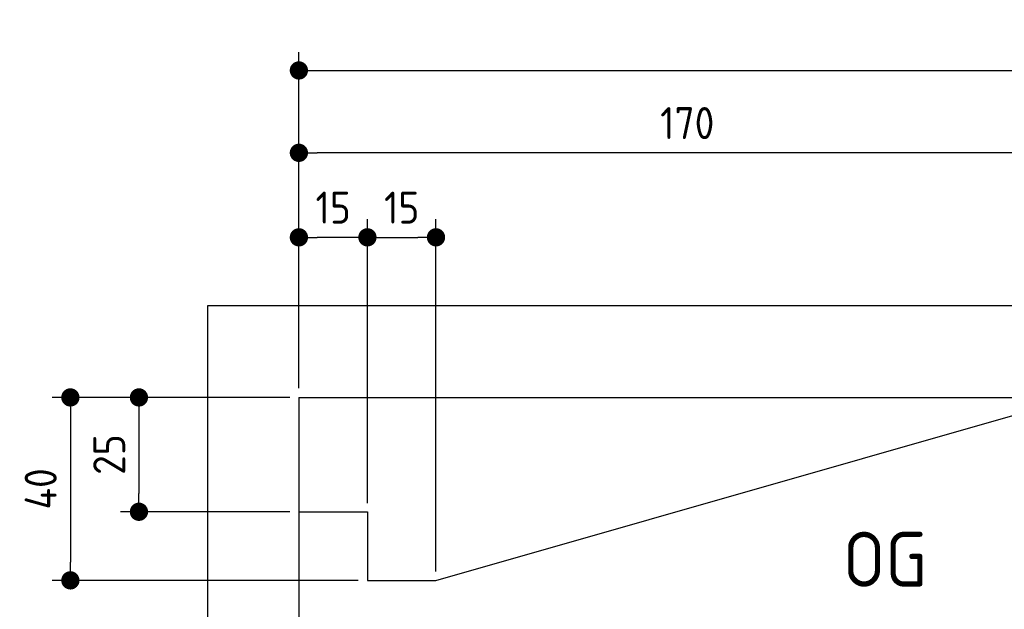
# Model space of a CAD drawing. Header units: millimetres. Extents: x -411 to 6777, y 0 to 6577.
# Tile 3 of 6: x -411 to 1744, y 5288 to 6577. Entities that reach past the tile are written whole.
import ezdxf

# ---------------------------------------------------------------- set-up
doc = ezdxf.new("R2010")
doc.units = ezdxf.units.MM
doc.layers.add('4', color=3, linetype='Continuous')
for name, color, linetype, lineweight in [('car', 10, 'Continuous', 25), ('Freiraum', 7, 'Continuous', 25), ('Gebäude', 7, 'Continuous', 25)]:
    doc.layers.add(name, color=color, linetype=linetype, lineweight=lineweight)
doc.styles.get("Standard").update_dxf_attribs({"font": 'ISOCP.SHX'})
doc.dimstyles.new('GEN-ISO', dxfattribs={"dimscale": 20, "dimtxt": 3.5, "dimasz": 2, "dimexe": 2, "dimexo": 1, "dimgap": 1.5, "dimtad": 1, "dimdec": 1, "dimlfac": 0.1, "dimdsep": 46, "dimtxsty": 'STANDARD', "dimblk": 'PUNKT', "dimcen": 2, "dimclrd": 256, "dimclre": 256, "dimclrt": 2, "dimadec": 0, "dimazin": 0, "dimtp": 0.1, "dimtm": 0.1, "dimtfac": 0.71, "dimtdec": 1, "dimtmove": 2, "dimatfit": 3, "dimldrblk": 'PUNKT', "dimfxl": 2, "dimtolj": 1, "dimarcsym": 0})

# ---------------------------------------------------------------- blocks, each defined once
blk = doc.blocks.new('PUNKT')
at = {"layer": '4', "color": 0, "linetype": 'ByBlock'}
blk.add_line((-0.5, 0), (-1, 0), dxfattribs=at)
at = {"layer": '4', "color": 0, "linetype": 'ByBlock', "const_width": 0.5}
blk.add_lwpolyline([(-0.25, 0, 1), (0.25, 0, 1)], format="xyb", close=True, dxfattribs=at)
blk = doc.blocks.new('*D148')
at = {"layer": '4', "lineweight": -2, "transparency": 16777216}
for p, q in [((200, 5770.9), (200, 6505.8)), ((5700, 5970.9), (5700, 6505.8)), ((240, 6465.8), (5660, 6465.8))]:
    blk.add_line(p, q, dxfattribs=at)
at = {"layer": 'Defpoints', "color": 0, "transparency": 16777216}
for p in [(5700, 6465.8), (5700, 5950.9), (200, 5750.9)]:
    blk.add_point(p, dxfattribs=at)
at = {"layer": '4', "lineweight": -2, "transparency": 16777216, "xscale": 40, "yscale": 40, "zscale": 40, "rotation": 180}
blk.add_blockref('PUNKT', (200, 6465.8), dxfattribs=at)
at = {"layer": '4', "lineweight": -2, "transparency": 16777216, "xscale": 40, "yscale": 40, "zscale": 40}
blk.add_blockref('PUNKT', (5700, 6465.8), dxfattribs=at)
at = {"layer": '4', "color": 2, "transparency": 16777216, "insert": (2950, 6530.8), "char_height": 70, "attachment_point": 5}
blk.add_mtext('550', dxfattribs=at)
blk = doc.blocks.new('Car')
at = {"layer": 'car'}
for points, degree in [([(1630.5, 5203.7), (1666.2, 5200.2), (1966.1, 5451.8), (2143.6, 5562.4)], 3), ([(1926.5, 5457.4), (1845.9, 5396.2), (1744.3, 5311.8), (1616, 5205.4), (1621.9, 5203.5)], 4)]:
    blk.add_open_spline(points, degree=degree, dxfattribs=at)
blk = doc.blocks.new('_Dot')
at = {"color": 0, "linetype": 'ByBlock', "lineweight": -2}
blk.add_line((-0.5, 0), (-1, 0), dxfattribs=at)
at = {"color": 0, "linetype": 'ByBlock', "const_width": 0.5}
blk.add_lwpolyline([(-0.25, 0, 1), (0.25, 0, 1)], format="xyb", close=True, dxfattribs=at)
blk = doc.blocks.new('*D154')
at = {"layer": '4', "lineweight": -2, "transparency": 16777216}
for p, q in [((200, 5770.9), (200, 6325.7)), ((1899.7, 5770.8), (1899.7, 6325.7)), ((1859.7, 6285.7), (240, 6285.7))]:
    blk.add_line(p, q, dxfattribs=at)
at = {"layer": 'Defpoints', "color": 0, "transparency": 16777216}
for p in [(200, 6285.7), (200, 5750.9), (1899.7, 5750.8)]:
    blk.add_point(p, dxfattribs=at)
at = {"layer": '4', "lineweight": -2, "transparency": 16777216, "xscale": 40, "yscale": 40, "zscale": 40, "rotation": 180}
blk.add_blockref('_Dot', (200, 6285.7), dxfattribs=at)
at = {"layer": '4', "lineweight": -2, "transparency": 16777216, "xscale": 40, "yscale": 40, "zscale": 40}
blk.add_blockref('_Dot', (1899.7, 6285.7), dxfattribs=at)
at = {"layer": '4', "color": 2, "transparency": 16777216, "insert": (1049.8, 6350.7), "char_height": 70, "attachment_point": 5}
blk.add_mtext('170', dxfattribs=at)
blk = doc.blocks.new('*D155')
at = {"layer": '4', "lineweight": -2, "transparency": 16777216}
for p, q in [((200, 5770.9), (200, 6140.9)), ((350, 5520.9), (350, 6140.9)), ((310, 6100.9), (240, 6100.9))]:
    blk.add_line(p, q, dxfattribs=at)
at = {"layer": 'Defpoints', "color": 0, "transparency": 16777216}
for p in [(200, 6100.9), (200, 5750.9), (350, 5500.9)]:
    blk.add_point(p, dxfattribs=at)
at = {"layer": '4', "lineweight": -2, "transparency": 16777216, "xscale": 40, "yscale": 40, "zscale": 40, "rotation": 180}
blk.add_blockref('_Dot', (200, 6100.9), dxfattribs=at)
at = {"layer": '4', "lineweight": -2, "transparency": 16777216, "xscale": 40, "yscale": 40, "zscale": 40}
blk.add_blockref('_Dot', (350, 6100.9), dxfattribs=at)
at = {"layer": '4', "color": 2, "transparency": 16777216, "insert": (275, 6165.9), "char_height": 70, "attachment_point": 5}
blk.add_mtext('15', dxfattribs=at)
blk = doc.blocks.new('*D156')
at = {"layer": '4', "lineweight": -2, "transparency": 16777216}
for p, q in [((180, 5750.9), (-340, 5750.9)), ((-300, 5710.9), (-300, 5390.9)), ((330, 5350.9), (-340, 5350.9))]:
    blk.add_line(p, q, dxfattribs=at)
at = {"layer": 'Defpoints', "color": 0, "transparency": 16777216}
for p in [(200, 5750.9), (-300, 5350.9), (350, 5350.9)]:
    blk.add_point(p, dxfattribs=at)
at = {"layer": '4', "lineweight": -2, "transparency": 16777216, "xscale": 40, "yscale": 40, "zscale": 40}
for p, rotation in [((-300, 5750.9), 90), ((-300, 5350.9), 270)]:
    blk.add_blockref('_Dot', p, dxfattribs=dict(at, rotation=rotation))
at = {"layer": '4', "color": 2, "transparency": 16777216, "insert": (-365, 5550.9), "char_height": 70, "attachment_point": 5, "rotation": 90}
blk.add_mtext('40', dxfattribs=at)
blk = doc.blocks.new('*D157')
at = {"layer": '4', "lineweight": -2, "transparency": 16777216}
for p, q in [((180, 5750.9), (-190, 5750.9)), ((-150, 5710.9), (-150, 5540.9)), ((180, 5500.9), (-190, 5500.9))]:
    blk.add_line(p, q, dxfattribs=at)
at = {"layer": 'Defpoints', "color": 0, "transparency": 16777216}
for p in [(200, 5750.9), (-150, 5500.9), (200, 5500.9)]:
    blk.add_point(p, dxfattribs=at)
at = {"layer": '4', "lineweight": -2, "transparency": 16777216, "xscale": 40, "yscale": 40, "zscale": 40}
for p, rotation in [((-150, 5750.9), 90), ((-150, 5500.9), 270)]:
    blk.add_blockref('_Dot', p, dxfattribs=dict(at, rotation=rotation))
at = {"layer": '4', "color": 2, "transparency": 16777216, "insert": (-215, 5625.9), "char_height": 70, "attachment_point": 5, "rotation": 90}
blk.add_mtext('25', dxfattribs=at)
blk = doc.blocks.new('*D158')
at = {"layer": '4', "lineweight": -2, "transparency": 16777216}
for p, q in [((350, 5520), (350, 6140.9)), ((500, 5370), (500, 6140.9)), ((390, 6100.9), (460, 6100.9))]:
    blk.add_line(p, q, dxfattribs=at)
at = {"layer": 'Defpoints', "color": 0, "transparency": 16777216}
for p in [(500, 6100.9), (350, 5500), (500, 5350)]:
    blk.add_point(p, dxfattribs=at)
at = {"layer": '4', "lineweight": -2, "transparency": 16777216, "xscale": 40, "yscale": 40, "zscale": 40, "rotation": 180}
blk.add_blockref('_Dot', (350, 6100.9), dxfattribs=at)
at = {"layer": '4', "lineweight": -2, "transparency": 16777216, "xscale": 40, "yscale": 40, "zscale": 40}
blk.add_blockref('_Dot', (500, 6100.9), dxfattribs=at)
at = {"layer": '4', "color": 2, "transparency": 16777216, "insert": (425, 6165.9), "char_height": 70, "attachment_point": 5}
blk.add_mtext('15', dxfattribs=at)
blk = doc.blocks.new('Gebäude_355_GT200')
at = {"layer": 'Freiraum'}
blk.add_lwpolyline([(200, 5500.9), (350, 5500.9), (350, 5350.9), (499.8, 5350.9), (1900, 5750.9)], dxfattribs=at)
at = {"layer": 'Gebäude'}
for p, q in [((5900, 5950.8), (0, 5950.8)), ((0, 5950.8), (0, 0)), ((200, 5750.9), (5700, 5750.9)), ((200, 5750.9), (200, 200))]:
    blk.add_line(p, q, dxfattribs=at)

msp = doc.modelspace()

# ---------------------------------------------------------------- block references
at = {"layer": 'car', "rotation": 359.4752422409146}
msp.add_blockref('Car', (0, 0), dxfattribs=at)
at = {"layer": 'Gebäude', "linetype": 'Continuous'}
msp.add_blockref('Gebäude_355_GT200', (0, 0), dxfattribs=at)

# ---------------------------------------------------------------- texts
msp.add_text('OG', height=120).set_placement((1390.46, 5337))

# ---------------------------------------------------------------- dimensions: what is measured, and where the dimension line sits
at = {"layer": '4'}
for base, p1, p2, override, picture, middle in [((5700, 6465.8), (200, 5750.88), (5700, 5950.88), {"dimtdec": 3, "dimtolj": 0}, '*D148', (2950, 6530.8)), ((200, 6285.7), (1899.68, 5750.79), (200, 5750.88), {"dimblk1": 'Dot', "dimblk2": 'Dot', "dimsah": 1, "dimtdec": 3, "dimtolj": 0}, '*D154', (1049.84, 6350.7)), ((200, 6100.88), (350, 5500.88), (200, 5750.88), {"dimblk1": 'Dot', "dimblk2": 'Dot', "dimsah": 1, "dimtdec": 3, "dimtolj": 0}, '*D155', (275, 6165.88)), ((500, 6100.88), (350, 5500), (500, 5350), {"dimblk1": 'Dot', "dimblk2": 'Dot', "dimsah": 1, "dimtdec": 3, "dimtolj": 0}, '*D158', (425, 6165.88))]:
    dim = msp.add_linear_dim(base=base, p1=p1, p2=p2, dimstyle='GEN-ISO', override=override, dxfattribs=at)
    dim.commit()
    dim.dimension.update_dxf_attribs({"geometry": picture, "text_midpoint": middle})
for base, p2, picture, middle in [((-300, 5350.88), (350, 5350.88), '*D156', (-365, 5550.88)), ((-150, 5500.88), (200, 5500.88), '*D157', (-215.01, 5625.88))]:
    dim = msp.add_linear_dim(base=base, p1=(200, 5750.88), p2=p2, angle=90, dimstyle='GEN-ISO', override={"dimblk1": 'Dot', "dimblk2": 'Dot', "dimsah": 1, "dimtdec": 3, "dimtolj": 0}, dxfattribs=at)
    dim.commit()
    dim.dimension.update_dxf_attribs({"geometry": picture, "text_midpoint": middle})

doc.saveas('drawing.dxf')
